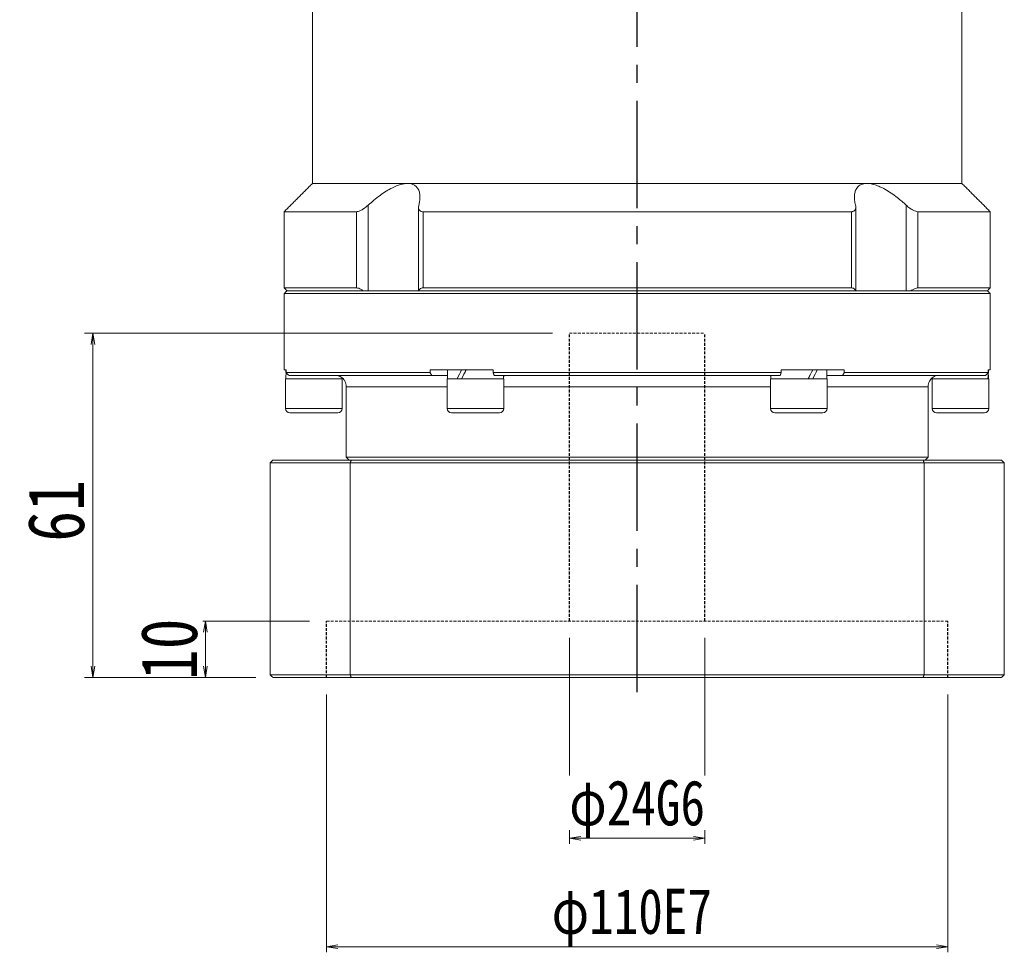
# Model space of a CAD drawing. Header units: millimetres. Extents: x -5 to 990, y 0 to 700.
# Tile 3 of 6: x 195 to 369, y 265 to 430. Entities that reach past the tile are written whole.
import ezdxf

# ---------------------------------------------------------------- set-up
doc = ezdxf.new("R2010")
doc.units = ezdxf.units.MM
doc.linetypes.add('CENTER2', pattern=[28.575, 19.05, -3.175, 3.175, -3.175])
doc.linetypes.add('DASHED', pattern=[0.75, 0.5, -0.25])
doc.layers.add('3中心线层', color=1, linetype='CENTER2')
doc.layers.add('尺寸线层', color=3, linetype='Continuous', lineweight=18)
doc.styles.add('宋体', font='SimSun.ttf', dxfattribs={"width": 0.8})
doc.dimstyles.new('A水平标注$0', dxfattribs={"dimtxt": 3.5, "dimasz": 2, "dimexe": 1.5, "dimexo": 3, "dimgap": 1.1, "dimtad": 1, "dimtoh": 1, "dimdec": 4, "dimdsep": 46, "dimtxsty": '宋体', "dimblk": 'OPEN', "dimcen": 3, "dimclrd": 3, "dimclre": 3, "dimclrt": 6, "dimadec": 0, "dimazin": 0, "dimtm": 1e-09, "dimtfac": 1, "dimtdec": 4, "dimtix": 1, "dimtmove": 0, "dimatfit": 3, "dimldrblk": 'OPEN', "dimfxl": 1, "dimtfill": 1, "dimtfillclr": 256, "dimlwd": 13, "dimlwe": 13, "dimarcsym": 0})
doc.dimstyles.new('D直径标注φ25', dxfattribs={"dimtxt": 3.5, "dimasz": 2, "dimexe": 1, "dimexo": 3, "dimtad": 1, "dimtoh": 1, "dimdec": 1, "dimdsep": 46, "dimtxsty": '宋体', "dimblk": 'OPEN', "dimcen": 3, "dimclrd": 3, "dimclre": 3, "dimclrt": 130, "dimadec": 0, "dimazin": 0, "dimtm": 1e-09, "dimtfac": 1, "dimtdec": 1, "dimtmove": 0, "dimatfit": 0, "dimldrblk": 'OPEN', "dimfxl": 1, "dimtfill": 1, "dimtfillclr": 256, "dimlwd": 13, "dimlwe": 13, "dimarcsym": 0})

# ---------------------------------------------------------------- blocks, each defined once
blk = doc.blocks.new('_Open')
at = {"color": 0, "linetype": 'ByBlock', "lineweight": -2}
for p, q in [((-1, 0.167), (0, 0)), ((-1, -0.167), (0, 0)), ((0, 0), (-1, 0))]:
    blk.add_line(p, q, dxfattribs=at)
blk = doc.blocks.new('*D38')
at = {"color": 3, "lineweight": 13, "transparency": 16777216}
for p, q in [((248.92, 310.38), (248.92, 264.7)), ((358.92, 310.38), (358.92, 264.7)), ((250.92, 265.7), (356.92, 265.7))]:
    blk.add_line(p, q, dxfattribs=at)
at = {"layer": 'Defpoints', "color": 0, "transparency": 16777216}
for p in [(248.92, 313.38), (358.92, 313.38), (358.92, 265.7)]:
    blk.add_point(p, dxfattribs=at)
at = {"color": 3, "lineweight": 13, "transparency": 16777216, "xscale": 2, "yscale": 2, "zscale": 2, "rotation": 180}
blk.add_blockref('_Open', (248.92, 265.7), dxfattribs=at)
at = {"color": 3, "lineweight": 13, "transparency": 16777216, "xscale": 2, "yscale": 2, "zscale": 2}
blk.add_blockref('_Open', (358.92, 265.7), dxfattribs=at)
at = {"color": 130, "transparency": 16777216, "insert": (302.98, 270.88), "char_height": 8, "attachment_point": 5, "style": '宋体', "bg_fill": 3, "box_fill_scale": 1.1, "bg_fill_color": 257, "bg_fill_transparency": 0}
blk.add_mtext('φ110E7', dxfattribs=at)
blk = doc.blocks.new('*D39')
at = {"color": 3, "lineweight": 13, "transparency": 16777216}
for p, q in [((291.92, 320.38), (291.92, 283.91)), ((315.92, 320.38), (315.92, 283.91)), ((293.92, 284.91), (313.92, 284.91))]:
    blk.add_line(p, q, dxfattribs=at)
at = {"layer": 'Defpoints', "color": 0, "transparency": 16777216}
for p in [(291.92, 323.38), (315.92, 323.38)]:
    blk.add_point(p, dxfattribs=at)
at = {"color": 3, "lineweight": 13, "transparency": 16777216, "xscale": 2, "yscale": 2, "zscale": 2, "rotation": 180}
blk.add_blockref('_Open', (291.92, 284.91), dxfattribs=at)
at = {"color": 3, "lineweight": 13, "transparency": 16777216, "xscale": 2, "yscale": 2, "zscale": 2}
blk.add_blockref('_Open', (315.92, 284.91), dxfattribs=at)
at = {"color": 130, "transparency": 16777216, "insert": (303.92, 290.09), "char_height": 8, "attachment_point": 5, "style": '宋体', "bg_fill": 3, "box_fill_scale": 1.1, "bg_fill_color": 257, "bg_fill_transparency": 0}
blk.add_mtext('φ24G6', dxfattribs=at)
at = {"layer": 'Defpoints', "color": 0, "transparency": 16777216}
blk.add_point((315.92, 284.91), dxfattribs=at)
blk = doc.blocks.new('*D40')
at = {"layer": 'Defpoints', "color": 0, "transparency": 16777216}
for p in [(248.92, 323.38), (227.47, 313.38), (239.42, 313.38)]:
    blk.add_point(p, dxfattribs=at)
at = {"layer": '尺寸线层', "color": 3, "lineweight": 13, "transparency": 16777216}
for p, q in [((245.92, 323.38), (225.97, 323.38)), ((227.47, 321.38), (227.47, 315.38)), ((236.42, 313.38), (225.97, 313.38))]:
    blk.add_line(p, q, dxfattribs=at)
at = {"layer": '尺寸线层', "color": 3, "lineweight": 13, "transparency": 16777216, "xscale": 2, "yscale": 2, "zscale": 2}
for p, rotation in [((227.47, 323.38), 90), ((227.47, 313.38), 270)]:
    blk.add_blockref('_Open', p, dxfattribs=dict(at, rotation=rotation))
at = {"layer": '尺寸线层', "color": 6, "transparency": 16777216, "insert": (221.08, 318.38), "char_height": 10, "attachment_point": 5, "rotation": 90, "style": '宋体', "bg_fill": 3, "box_fill_scale": 1.1, "bg_fill_color": 257, "bg_fill_transparency": 0}
blk.add_mtext('10', dxfattribs=at)
blk = doc.blocks.new('*D41')
at = {"layer": 'Defpoints', "color": 0, "transparency": 16777216}
for p in [(291.92, 374.38), (207.57, 313.38), (239.42, 313.38)]:
    blk.add_point(p, dxfattribs=at)
at = {"layer": '尺寸线层', "color": 3, "lineweight": 13, "transparency": 16777216}
for p, q in [((288.92, 374.38), (206.07, 374.38)), ((207.57, 372.38), (207.57, 315.38)), ((236.42, 313.38), (206.07, 313.38))]:
    blk.add_line(p, q, dxfattribs=at)
at = {"layer": '尺寸线层', "color": 3, "lineweight": 13, "transparency": 16777216, "xscale": 2, "yscale": 2, "zscale": 2}
for p, rotation in [((207.57, 374.38), 90), ((207.57, 313.38), 270)]:
    blk.add_blockref('_Open', p, dxfattribs=dict(at, rotation=rotation))
at = {"layer": '尺寸线层', "color": 6, "transparency": 16777216, "insert": (201.07, 342.88), "char_height": 10, "attachment_point": 5, "rotation": 90, "style": '宋体', "bg_fill": 3, "box_fill_scale": 1.1, "bg_fill_color": 256, "bg_fill_true_color": 13158600, "bg_fill_transparency": 0}
blk.add_mtext('61', dxfattribs=at)

msp = doc.modelspace()

# ---------------------------------------------------------------- linework, layer by layer
at = {"color": 7, "linetype": 'Continuous', "lineweight": 15}
for p, q in [((263.26324, 400.87784), (246.42188, 400.87784)), ((344.58052, 400.87784), (263.26324, 400.87784)), ((361.42188, 400.87784), (344.58052, 400.87784)), ((254.23787, 395.87784), (241.42188, 395.87784)), ((254.23787, 395.87784), (254.23787, 382.37784)), ((256.27664, 381.87784), (256.27664, 397.02521)), ((341.83955, 395.87784), (266.00421, 395.87784)), ((266.00421, 382.37784), (266.00421, 395.87784)), ((341.83955, 395.87784), (341.83955, 382.37784)), ((351.56712, 397.02521), (351.56712, 381.87784)), ((366.42188, 395.87784), (353.60588, 395.87784)), ((353.60588, 382.37784), (353.60588, 395.87784)), ((254.23787, 382.37784), (241.42188, 382.37784)), ((303.92188, 381.87784), (241.92188, 381.87784)), ((241.92188, 381.87784), (255.45925, 381.87784)), ((265.25182, 381.87784), (342.59194, 381.87784)), ((341.83955, 382.37784), (266.00421, 382.37784)), ((365.92188, 381.87784), (303.92188, 381.87784)), ((352.38451, 381.87784), (365.92188, 381.87784)), ((366.42188, 382.37784), (353.60588, 382.37784)), ((241.42188, 381.37784), (303.92188, 381.37784)), ((303.92188, 381.37784), (366.42188, 381.37784)), ((241.42188, 367.87784), (241.75577, 367.87784)), ((241.75577, 367.37784), (241.75577, 367.87784)), ((267.2515, 367.87784), (267.2515, 367.37784)), ((267.2515, 367.87784), (278.42615, 367.87784)), ((278.42615, 367.37784), (278.42615, 367.87784)), ((329.41761, 367.87784), (329.41761, 367.37784)), ((329.41761, 367.87784), (340.59226, 367.87784)), ((340.59226, 367.37784), (340.59226, 367.87784)), ((366.08799, 367.87784), (366.08799, 367.37784)), ((366.08799, 367.87784), (366.42188, 367.87784)), ((246.67188, 366.27784), (241.67188, 366.27784)), ((267.2515, 367.37784), (241.75577, 367.37784)), ((242.24943, 366.87784), (267.57371, 366.87784)), ((251.67188, 366.27784), (246.67188, 366.27784)), ((267.57371, 366.87784), (270.35688, 366.87784)), ((279.62701, 366.27784), (270.29688, 366.27784)), ((329.41761, 367.37784), (278.42615, 367.37784)), ((278.5976, 366.87784), (329.24616, 366.87784)), ((280.29688, 366.27784), (279.62701, 366.27784)), ((280.60863, 366.87784), (280.79688, 366.87784)), ((327.04688, 366.87784), (327.23513, 366.87784)), ((337.54688, 366.27784), (327.54688, 366.27784)), ((337.48688, 366.87784), (340.27005, 366.87784)), ((340.27005, 366.87784), (365.59433, 366.87784)), ((366.08799, 367.37784), (340.59226, 367.37784)), ((366.17188, 366.27784), (356.17188, 366.27784)), ((252.42188, 364.87784), (270.29688, 364.87784)), ((280.29688, 364.87784), (327.54688, 364.87784)), ((337.54688, 364.87784), (355.42188, 364.87784)), ((246.67188, 361.02784), (241.67188, 361.02784)), ((251.67188, 361.02784), (246.67188, 361.02784)), ((279.62701, 361.02784), (270.29688, 361.02784)), ((280.29688, 361.02784), (279.62701, 361.02784)), ((337.54688, 361.02784), (327.54688, 361.02784)), ((366.17188, 361.02784), (356.17188, 361.02784)), ((242.42188, 360.27784), (246.67188, 360.27784)), ((246.67188, 360.27784), (250.92188, 360.27784)), ((271.04688, 360.27784), (278.97749, 360.27784)), ((278.97749, 360.27784), (279.54688, 360.27784)), ((328.29688, 360.27784), (336.79688, 360.27784)), ((356.92188, 360.27784), (365.42188, 360.27784)), ((355.42188, 352.37784), (252.42188, 352.37784)), ((238.92188, 351.37784), (253.11588, 351.37784)), ((238.92188, 351.37784), (238.92188, 313.87784)), ((253.28839, 351.87784), (239.42188, 351.87784)), ((253.11588, 351.37784), (354.72788, 351.37784)), ((253.11588, 313.87784), (253.11588, 351.37784)), ((354.55537, 351.87784), (253.28839, 351.87784)), ((368.42188, 351.87784), (354.55537, 351.87784)), ((354.72788, 351.37784), (354.72788, 313.87784)), ((354.72788, 351.37784), (368.92188, 351.37784)), ((368.92188, 313.87784), (368.92188, 351.37784)), ((253.11588, 313.87784), (238.92188, 313.87784)), ((354.72788, 313.87784), (253.11588, 313.87784)), ((368.92188, 313.87784), (354.72788, 313.87784)), ((239.42188, 313.37784), (253.28839, 313.37784)), ((253.28839, 313.37784), (354.55537, 313.37784)), ((354.55537, 313.37784), (368.42188, 313.37784))]:
    msp.add_line(p, q, dxfattribs=at)
at = {"color": 6, "linetype": 'DASHED', "lineweight": 15}
for p, q in [((291.92188, 374.37784), (315.92188, 374.37784)), ((248.92188, 323.37784), (358.92188, 323.37784))]:
    msp.add_line(p, q, dxfattribs=at)
at = {"color": 7, "linetype": 'Continuous', "lineweight": 15}
for centre, radius, start, end in [((250.42188, 364.87784), 2, 0, 30.1681269), ((357.42188, 364.87784), 2, 149.8150812, 180), ((242.42188, 361.02784), 0.75, 180, 270), ((250.92188, 361.02784), 0.75, 270, 0), ((271.04688, 361.02784), 0.75, 180, 270), ((279.54688, 361.02784), 0.75, 270, 0), ((328.29688, 361.02784), 0.75, 180, 270), ((336.79688, 361.02784), 0.75, 270, 0), ((356.92188, 361.02784), 0.75, 180, 270), ((365.42188, 361.02784), 0.75, 270, 0)]:
    msp.add_arc(centre, radius, start, end, dxfattribs=at)
at = {"color": 7, "linetype": 'Continuous', "lineweight": 15, "extrusion": (0, 0, -1)}
for centre, major_axis, ratio, start_param, end_param in [((246.67188, 367.87784), (0, 8.55633), 0.577350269, 4.618754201, 4.71238898), ((275.29688, 367.87784), (4.54557, 8.49348), 0.227735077, 4.403003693, 4.591107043), ((275.29688, 366.27784), (4.54557, 8.49348), 0.227735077, 4.591107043, 4.779210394), ((275.29688, 367.87784), (3.07332, 5.74255), 0.227735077, 4.452374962, 4.591107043), ((332.54688, 367.87784), (4.54557, 8.49348), 0.227735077, 1.44951439, 1.63761774), ((332.54688, 366.27784), (4.54557, 8.49348), 0.227735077, 1.261411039, 1.44951439), ((361.17188, 367.87784), (0, 8.55633), 0.577350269, 1.570796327, 1.758899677), ((246.67188, 366.27784), (0, 8.55633), 0.577350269, 4.71238898, 4.837645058), ((332.54688, 366.27784), (3.07332, 5.74255), 0.227735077, 1.310782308, 1.44951439), ((361.17188, 366.27784), (0, 8.55633), 0.577350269, 1.477161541, 1.570796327)]:
    msp.add_ellipse(centre, major_axis=major_axis, ratio=ratio, start_param=start_param, end_param=end_param, dxfattribs=at)
at = {"color": 7, "linetype": 'Continuous', "lineweight": 15}
for points in [[(246.42188, 400.87784), (246.42188, 434.87784)], [(361.42188, 434.87784), (361.42188, 400.87784)], [(241.42188, 395.87784), (246.42188, 400.87784)], [(361.42188, 400.87784), (366.42188, 395.87784)], [(241.42188, 382.37784), (241.42188, 395.87784)], [(265.21757, 381.87784), (265.21757, 396.64774)], [(342.62618, 396.64804), (342.62618, 381.87784)], [(366.42188, 395.87784), (366.42188, 382.37784)], [(241.92188, 381.87784), (241.42188, 382.37784)], [(241.42188, 381.37784), (241.92188, 381.87784)], [(366.42188, 382.37784), (365.92188, 381.87784)], [(365.92188, 381.87784), (366.42188, 381.37784)], [(241.42188, 367.87784), (241.42188, 381.37784)], [(366.42188, 381.37784), (366.42188, 367.87784)], [(270.35688, 366.27784), (270.35688, 367.87784)], [(337.48688, 367.87784), (337.48688, 366.27784)], [(241.67188, 361.02784), (241.67188, 366.27784)], [(241.75577, 367.37784), (242.24943, 366.87784)], [(251.61188, 366.50289), (251.61188, 366.27784)], [(251.67188, 366.27784), (251.67188, 361.02784)], [(267.57371, 366.87784), (267.2515, 367.37784)], [(270.29688, 361.02784), (270.29688, 366.27784)], [(278.42615, 367.37784), (278.5976, 366.87784)], [(280.23688, 366.87784), (280.23688, 366.27784)], [(280.29688, 366.27784), (280.29688, 361.02784)], [(327.54688, 361.02784), (327.54688, 366.27784)], [(327.60688, 366.27784), (327.60688, 366.87784)], [(329.24616, 366.87784), (329.41761, 367.37784)], [(337.54688, 366.27784), (337.54688, 361.02784)], [(340.59226, 367.37784), (340.27005, 366.87784)], [(356.17188, 361.02784), (356.17188, 366.27784)], [(356.23188, 366.27784), (356.23188, 366.47023)], [(365.59433, 366.87784), (366.08799, 367.37784)], [(366.17188, 366.27784), (366.17188, 361.02784)], [(252.42188, 352.37784), (252.42188, 364.87784)], [(355.42188, 364.87784), (355.42188, 352.37784)], [(252.92188, 351.87784), (252.42188, 352.37784)], [(355.42188, 352.37784), (354.92188, 351.87784)], [(238.92188, 351.37784), (239.42188, 351.87784)], [(253.28839, 351.87784), (253.11588, 351.37784)], [(354.72788, 351.37784), (354.55537, 351.87784)], [(368.42188, 351.87784), (368.92188, 351.37784)], [(239.42188, 313.37784), (238.92188, 313.87784)], [(253.11588, 313.87784), (253.28839, 313.37784)], [(354.55537, 313.37784), (354.72788, 313.87784)], [(368.92188, 313.87784), (368.42188, 313.37784)]]:
    msp.add_open_spline(points, degree=1, dxfattribs=at)
for points, knots in [([(263.26324, 400.87784), (262.86172, 400.83948), (262.03057, 400.76007), (260.69833, 400.20605), (259.47312, 399.51784), (257.98503, 398.51607), (256.96561, 397.62645), (256.27664, 397.02521)], [0, 0, 0, 0, 1.493533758, 3.091577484, 4.322036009, 5.554470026, 8.123989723, 8.123989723, 8.123989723, 8.123989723]), ([(265.2686, 397.02521), (265.32008, 397.25847), (265.42346, 397.72684), (265.47829, 398.44636), (265.42249, 399.17459), (265.21068, 399.81101), (264.86636, 400.30136), (264.44796, 400.62364), (263.93937, 400.81934), (263.5335, 400.8753), (263.29533, 400.87754), (263.26324, 400.87784)], [0, 0, 0, 0, 0.626246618, 1.257495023, 2.032414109, 2.823629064, 3.42820033, 4.048095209, 4.555440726, 5.077036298, 5.158257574, 5.158257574, 5.158257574, 5.158257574]), ([(344.58052, 400.87784), (344.39971, 400.86868), (344.0335, 400.85013), (343.56457, 400.69981), (343.16313, 400.46058), (342.7926, 400.07773), (342.50946, 399.52075), (342.37029, 398.77472), (342.38219, 397.93703), (342.51051, 397.33072), (342.57516, 397.02521)], [0, 0, 0, 0, 0.468845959, 0.949596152, 1.451964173, 1.965089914, 2.734777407, 3.526210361, 4.335728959, 5.157885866, 5.157885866, 5.157885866, 5.157885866]), ([(351.56712, 397.02521), (351.04042, 397.49017), (350.18882, 398.24196), (348.8991, 399.17396), (347.87043, 399.81363), (346.90355, 400.30268), (345.83549, 400.72052), (345.05526, 400.87343), (344.61298, 400.87754), (344.58052, 400.87784)], [0, 0, 0, 0, 1.980910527, 3.202878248, 4.450542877, 5.416537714, 6.381330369, 7.998144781, 8.126222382, 8.126222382, 8.126222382, 8.126222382]), ([(256.27664, 397.02521), (256.01799, 396.8037), (255.59118, 396.43817), (254.96439, 396.0748), (254.52846, 395.90316), (254.3237, 395.88532), (254.23787, 395.87784)], [0, 0, 0, 0, 0.923658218, 1.524159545, 2.020218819, 2.378137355, 2.378137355, 2.378137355, 2.378137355]), ([(266.00421, 395.87784), (265.93596, 395.88115), (265.79711, 395.88788), (265.62441, 395.94113), (265.48093, 396.02242), (265.35755, 396.14196), (265.26475, 396.30675), (265.21605, 396.52038), (265.2137, 396.76118), (265.25019, 396.93668), (265.2686, 397.02521)], [0, 0, 0, 0, 0.165195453, 0.336098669, 0.501143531, 0.67031152, 0.899665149, 1.135559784, 1.381616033, 1.632058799, 1.632058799, 1.632058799, 1.632058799]), ([(342.57516, 397.02521), (342.59692, 396.91501), (342.64106, 396.69144), (342.61511, 396.42426), (342.53622, 396.21857), (342.43153, 396.08019), (342.29375, 395.97687), (342.14697, 395.9162), (341.99315, 395.88335), (341.89106, 395.87969), (341.83955, 395.87784)], [0, 0, 0, 0, 0.312581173, 0.634124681, 0.837734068, 1.046108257, 1.214079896, 1.386575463, 1.508153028, 1.631948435, 1.631948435, 1.631948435, 1.631948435]), ([(353.60588, 395.87784), (353.48521, 395.89182), (353.24441, 395.91973), (352.7382, 396.14725), (352.15463, 396.5147), (351.76723, 396.85133), (351.56712, 397.02521)], [0, 0, 0, 0, 0.48914015, 0.976123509, 1.653805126, 2.377879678, 2.377879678, 2.377879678, 2.377879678]), ([(254.23787, 382.37784), (254.35842, 382.36367), (254.59897, 382.33541), (255.03758, 382.1417), (255.32236, 381.9635), (255.45925, 381.87784)], [0, 0, 0, 0, 0.457440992, 0.912864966, 1.334419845, 1.334419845, 1.334419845, 1.334419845]), ([(265.25182, 381.87784), (265.30018, 381.98862), (265.3891, 382.19229), (265.67542, 382.35362), (265.90853, 382.37079), (266.00421, 382.37784)], [0, 0, 0, 0, 0.4023771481, 0.7397651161, 0.974629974, 0.974629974, 0.974629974, 0.974629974]), ([(341.83955, 382.37784), (341.97338, 382.36367), (342.24044, 382.33541), (342.48572, 382.1417), (342.55746, 381.9635), (342.59194, 381.87784)], [0, 0, 0, 0, 0.33430891, 0.6671437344, 0.9752262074, 0.9752262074, 0.9752262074, 0.9752262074]), ([(352.38451, 381.87784), (352.56448, 381.98862), (352.89536, 382.19229), (353.3235, 382.35362), (353.52371, 382.37079), (353.60588, 382.37784)], [0, 0, 0, 0, 0.551089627, 1.013171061, 1.334838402, 1.334838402, 1.334838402, 1.334838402]), ([(252.15165, 365.88466), (252.14895, 365.89249), (252.14016, 365.91802), (251.76903, 366.4777), (251.16177, 366.83103), (250.69691, 366.86739), (250.56325, 366.87784)], [0, 0, 0, 0, 0.326549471, 1.065534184, 1.708406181, 1.967821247, 1.967821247, 1.967821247, 1.967821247]), ([(280.23688, 366.73671), (280.27274, 366.75746), (280.43743, 366.8528), (280.53349, 366.86685), (280.60863, 366.87784)], [0, 0, 0, 0, 0.0872534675, 0.4007646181, 0.4007646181, 0.4007646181, 0.4007646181]), ([(327.23513, 366.87784), (327.32112, 366.86609), (327.41028, 366.85391), (327.60013, 366.745), (327.60688, 366.74113)], [0, 0, 0, 0, 0.3845346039, 0.3986983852, 0.3986983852, 0.3986983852, 0.3986983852]), ([(357.2805, 366.87784), (357.09646, 366.85885), (356.55218, 366.8027), (356.06265, 366.414), (355.77938, 366.0546), (355.66289, 365.82981), (355.68614, 365.87344), (355.69212, 365.88467)], [0, 0, 0, 0, 0.371254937, 1.097915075, 1.483628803, 1.880459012, 2.017902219, 2.017902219, 2.017902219, 2.017902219])]:
    msp.add_open_spline(points, degree=3, knots=knots, dxfattribs=at)
at = {"layer": '3中心线层'}
msp.add_line((303.92188, 310.76115), (303.92188, 444.37784), dxfattribs=at)
at = {"layer": '3中心线层', "color": 6, "linetype": 'DASHED'}
for p, q in [((291.92188, 323.37784), (291.92188, 374.37784)), ((315.92188, 323.37784), (315.92188, 374.37784)), ((248.92188, 313.37784), (248.92188, 323.37784)), ((358.92188, 313.37784), (358.92188, 323.37784))]:
    msp.add_line(p, q, dxfattribs=at)

# ---------------------------------------------------------------- next in the draw order: dimensions: what is measured, and where the dimension line sits
dim = msp.add_linear_dim(base=(358.92188, 265.7032), p1=(248.92188, 313.37784), p2=(358.92188, 313.37784), text='φ<>E7', dimstyle='D直径标注φ25', override={"dimtxt": 8, "dimgap": 1, "dimtad": 1, "dimdec": 1, "dimlfac": 1, "dimpost": '<>', "dimse1": 0, "dimse2": 0, "dimsd1": 0, "dimsd2": 0, "dimtofl": 1, "dimtvp": 0.1})
dim.commit()
dim.dimension.update_dxf_attribs({"geometry": '*D38', "text_midpoint": (302.97757, 265.7032), "dimtype": 160})

# ---------------------------------------------------------------- next in the draw order: dimensions: what is measured, and where the dimension line sits
dim = msp.add_linear_dim(base=(315.92188, 284.91311), p1=(291.92188, 323.37784), p2=(315.92188, 323.37784), text='φ<>G6', dimstyle='D直径标注φ25', override={"dimtxt": 8, "dimgap": 1, "dimtad": 1, "dimdec": 1, "dimlfac": 1, "dimpost": '<>', "dimse1": 0, "dimse2": 0, "dimsd1": 0, "dimsd2": 0, "dimtofl": 1, "dimtvp": 0.1})
dim.commit()
dim.dimension.update_dxf_attribs({"geometry": '*D39', "text_midpoint": (303.92188, 284.91311), "dimtype": 160})
at = {"layer": '尺寸线层'}
dim = msp.add_linear_dim(base=(227.46594, 313.37784), p1=(248.92188, 323.37784), p2=(239.42188, 313.37784), angle=90, dimstyle='A水平标注$0', override={"dimtxt": 10, "dimgap": 1.5, "dimblk": 'Open', "dimtfill": 1, "dimtfillclr": 256}, dxfattribs=at)
dim.commit()
dim.dimension.update_dxf_attribs({"geometry": '*D40', "text_midpoint": (227.46594, 318.37784), "dimtype": 160})

# ---------------------------------------------------------------- next in the draw order: dimensions: what is measured, and where the dimension line sits
dim = msp.add_linear_dim(base=(207.56662, 313.37784), p1=(291.92188, 374.37784), p2=(239.42188, 313.37784), angle=90, dimstyle='A水平标注$0', override={"dimtxt": 10, "dimgap": 1.5, "dimblk": 'Open', "dimtfill": 1, "dimtfillclr": 256}, dxfattribs=at)
dim.commit()
dim.dimension.update_dxf_attribs({"geometry": '*D41', "text_midpoint": (207.56662, 342.87784), "dimtype": 160})

doc.saveas('drawing.dxf')
